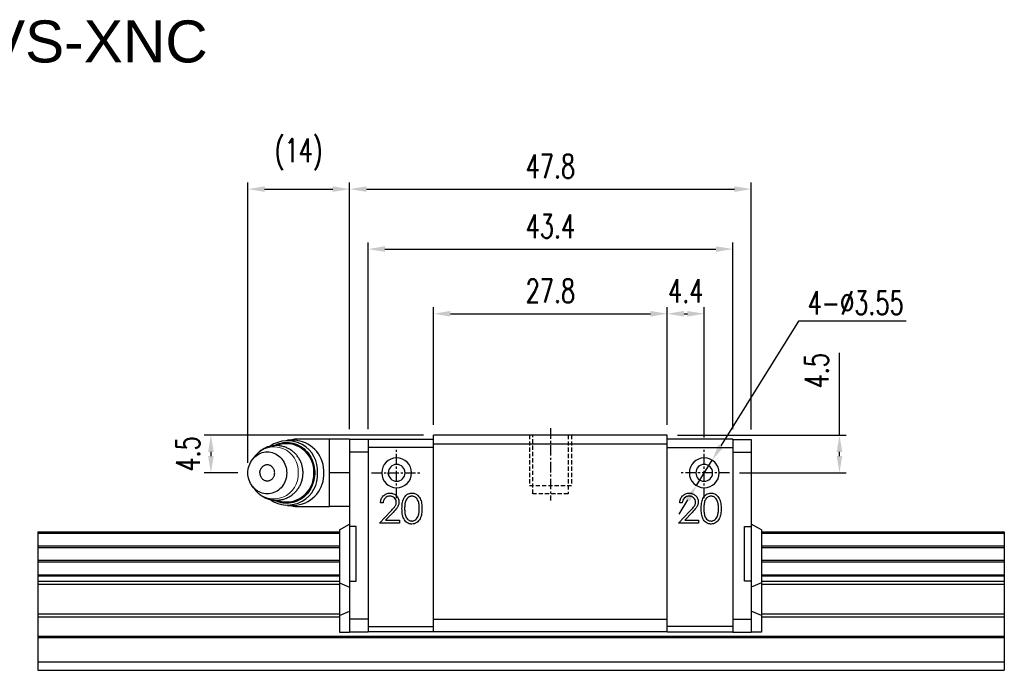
# Model space of a CAD drawing. Header units: millimetres. Extents: x 62 to 277, y 98 to 177.
# Tile 2 of 2: x 160 to 277, y 100 to 177. Entities that reach past the tile are written whole.
import ezdxf

# ---------------------------------------------------------------- set-up
doc = ezdxf.new("R2010")
doc.units = ezdxf.units.MM
for name, pattern in [('CENTER', [2, 1.25, -0.25, 0.25, -0.25]), ('DASHED', [0.75, 0.5, -0.25]), ('MITTE', [2, 1.25, -0.25, 0.25, -0.25])]:
    doc.linetypes.add(name, pattern=pattern)
doc.layers.add('1', color=4, linetype='MITTE', lineweight=25)
for name, color, linetype in [('2', 7, 'Continuous'), ('DIM', 4, 'Continuous'), ('HID', 2, 'DASHED'), ('OUT', 3, 'Continuous'), ('中心線', 1, 'CENTER')]:
    doc.layers.add(name, color=color, linetype=linetype)
doc.styles.add('DIM-7', font='SIMPLEX.shx', dxfattribs={"width": 0.7, "bigfont": 'chineset.shx'})
doc.styles.get("Standard").update_dxf_attribs({"font": 'arial.ttf'})
doc.dimstyles.new('CNS', dxfattribs={"dimscale": 0.56, "dimtxt": 3.5, "dimasz": 2.5, "dimexe": 1, "dimexo": 1.5, "dimgap": 0.09, "dimtad": 0, "dimdsep": 46, "dimtxsty": 'DIM-7', "dimcen": 0.09, "dimclrd": 4, "dimclre": 4, "dimclrt": 4, "dimadec": 0, "dimazin": 0, "dimtfac": 1, "dimtix": 1, "dimtmove": 2, "dimatfit": 3, "dimfxl": 1, "dimtvp": 0.971429, "dimtolj": 1, "dimarcsym": 0})
doc.dimstyles.new('CNSx1 (指線專用)', dxfattribs={"dimscale": 0.56, "dimtxt": 3.5, "dimasz": 2.5, "dimexe": 1, "dimexo": 1.5, "dimgap": 1, "dimtad": 1, "dimtih": 1, "dimtoh": 1, "dimdsep": 46, "dimtxsty": 'DIM-7', "dimcen": 0.09, "dimclrd": 256, "dimclre": 256, "dimclrt": 4, "dimadec": 0, "dimazin": 0, "dimtfac": 1, "dimtix": 1, "dimtmove": 1, "dimatfit": 3, "dimfxl": 1, "dimtvp": 0.971429, "dimtolj": 1, "dimarcsym": 0})

# ---------------------------------------------------------------- blocks, each defined once
blk = doc.blocks.new('*D54')
at = {"color": 4, "lineweight": -2}
for p, q in [((200.98, 128.63), (200.98, 150.86)), ((202.98, 150.06), (242.38, 150.06)), ((244.38, 128.63), (244.38, 150.86))]:
    blk.add_line(p, q, dxfattribs=at)
at = {"color": 4}
for points in [[(202.98, 150.4), (202.98, 149.73), (200.98, 150.06)], [(242.38, 150.4), (242.38, 149.73), (244.38, 150.06)]]:
    blk.add_solid(points, dxfattribs=at)
at = {"layer": 'DEFPOINTS', "color": 0}
for p in [(244.38, 150.06), (200.98, 127.43), (244.38, 127.43)]:
    blk.add_point(p, dxfattribs=at)
at = {"color": 4, "insert": (222.68, 152.78), "char_height": 2.8, "attachment_point": 5, "style": 'DIM-7'}
blk.add_mtext('\\A1;43.4', dxfattribs=at)
blk = doc.blocks.new('*D55')
at = {"color": 4, "lineweight": -2}
for p, q in [((198.78, 128.63), (198.78, 158)), ((200.78, 157.2), (244.58, 157.2)), ((246.58, 128.58), (246.58, 158))]:
    blk.add_line(p, q, dxfattribs=at)
at = {"color": 4}
for points in [[(200.78, 157.53), (200.78, 156.87), (198.78, 157.2)], [(244.58, 157.53), (244.58, 156.87), (246.58, 157.2)]]:
    blk.add_solid(points, dxfattribs=at)
at = {"layer": 'DEFPOINTS', "color": 0}
for p in [(246.58, 157.2), (198.78, 127.43), (246.58, 127.38)]:
    blk.add_point(p, dxfattribs=at)
at = {"color": 4, "insert": (222.68, 159.92), "char_height": 2.8, "attachment_point": 5, "style": 'DIM-7'}
blk.add_mtext('\\A1;47.8', dxfattribs=at)
blk = doc.blocks.new('*D56')
at = {"color": 4, "lineweight": -2}
for p, q in [((257.07, 127.93), (257.07, 137.72)), ((237.78, 127.93), (257.87, 127.93)), ((257.07, 125.43), (257.07, 125.93)), ((245.18, 123.43), (257.87, 123.43))]:
    blk.add_line(p, q, dxfattribs=at)
at = {"color": 4}
for points in [[(256.74, 125.93), (257.4, 125.93), (257.07, 127.93)], [(256.74, 125.43), (257.4, 125.43), (257.07, 123.43)]]:
    blk.add_solid(points, dxfattribs=at)
at = {"layer": 'DEFPOINTS', "color": 0}
for p in [(236.58, 127.93), (243.98, 123.43), (257.07, 123.43)]:
    blk.add_point(p, dxfattribs=at)
at = {"color": 4, "insert": (254.35, 135.59), "char_height": 2.8, "attachment_point": 5, "rotation": 90, "style": 'DIM-7'}
blk.add_mtext('\\A1;4.5', dxfattribs=at)
blk = doc.blocks.new('*D57')
at = {"color": 4, "lineweight": -2}
for p, q in [((207.58, 127.93), (181.48, 127.93)), ((182.28, 125.93), (182.28, 125.43)), ((185.48, 123.43), (181.48, 123.43))]:
    blk.add_line(p, q, dxfattribs=at)
at = {"color": 4}
for points in [[(181.95, 125.93), (182.62, 125.93), (182.28, 127.93)], [(181.95, 125.43), (182.62, 125.43), (182.28, 123.43)]]:
    blk.add_solid(points, dxfattribs=at)
at = {"layer": 'DEFPOINTS', "color": 0}
for p in [(208.78, 127.93), (182.28, 123.43), (186.68, 123.43)]:
    blk.add_point(p, dxfattribs=at)
at = {"color": 4, "insert": (179.56, 125.68), "char_height": 2.8, "attachment_point": 5, "rotation": 90, "style": 'DIM-7'}
blk.add_mtext('\\A1;4.5', dxfattribs=at)
blk = doc.blocks.new('*D49')
at = {"color": 4, "lineweight": -2}
for p, q in [((186.68, 124.63), (186.68, 158)), ((188.68, 157.2), (196.78, 157.2)), ((198.78, 128.63), (198.78, 158))]:
    blk.add_line(p, q, dxfattribs=at)
at = {"color": 4}
for points in [[(188.68, 157.53), (188.68, 156.87), (186.68, 157.2)], [(196.78, 157.53), (196.78, 156.87), (198.78, 157.2)]]:
    blk.add_solid(points, dxfattribs=at)
at = {"layer": 'DEFPOINTS', "color": 0}
for p in [(198.78, 157.2), (198.78, 127.43), (186.68, 123.43)]:
    blk.add_point(p, dxfattribs=at)
at = {"color": 4, "insert": (192.73, 161.34), "char_height": 2.8, "attachment_point": 5, "style": 'DIM-7'}
blk.add_mtext('\\A1;(14)', dxfattribs=at)
blk = doc.blocks.new('*D58')
at = {"color": 4, "lineweight": -2}
for p, q in [((208.78, 129.13), (208.78, 143.17)), ((236.58, 129.13), (236.58, 143.17)), ((210.78, 142.37), (234.58, 142.37))]:
    blk.add_line(p, q, dxfattribs=at)
at = {"color": 4}
for points in [[(210.78, 142.7), (210.78, 142.03), (208.78, 142.37)], [(234.58, 142.7), (234.58, 142.03), (236.58, 142.37)]]:
    blk.add_solid(points, dxfattribs=at)
at = {"layer": 'DEFPOINTS', "color": 0}
for p in [(236.58, 142.37), (208.78, 127.93), (236.58, 127.93)]:
    blk.add_point(p, dxfattribs=at)
at = {"color": 4, "insert": (222.68, 145.09), "char_height": 2.8, "attachment_point": 5, "style": 'DIM-7'}
blk.add_mtext('\\A1;27.8', dxfattribs=at)
blk = doc.blocks.new('*D59')
at = {"color": 4, "lineweight": -2}
for p, q in [((236.58, 129.13), (236.58, 143.17)), ((240.98, 127.63), (240.98, 143.17)), ((238.58, 142.37), (238.98, 142.37))]:
    blk.add_line(p, q, dxfattribs=at)
at = {"color": 4}
for points in [[(238.58, 142.7), (238.58, 142.03), (236.58, 142.37)], [(238.98, 142.7), (238.98, 142.03), (240.98, 142.37)]]:
    blk.add_solid(points, dxfattribs=at)
at = {"layer": 'DEFPOINTS', "color": 0}
for p in [(240.98, 142.37), (236.58, 127.93), (240.98, 126.43)]:
    blk.add_point(p, dxfattribs=at)
at = {"color": 4, "insert": (238.78, 145.09), "char_height": 2.8, "attachment_point": 5, "style": 'DIM-7'}
blk.add_mtext('\\A1;4.4', dxfattribs=at)
blk = doc.blocks.new('*D60')
at = {"color": 4, "lineweight": -2}
for p, q in [((252.18, 141.47), (242.97, 126.64)), ((265.02, 141.47), (252.18, 141.47)), ((240.05, 121.92), (241.92, 124.94)), ((238.99, 120.22), (237.94, 118.52))]:
    blk.add_line(p, q, dxfattribs=at)
at = {"color": 4}
for points in [[(242.69, 126.81), (243.26, 126.46), (241.92, 124.94)], [(238.71, 120.4), (239.28, 120.05), (240.05, 121.92)]]:
    blk.add_solid(points, dxfattribs=at)
at = {"layer": 'DEFPOINTS', "color": 0}
for p in [(241.92, 124.94), (240.05, 121.92)]:
    blk.add_point(p, dxfattribs=at)
at = {"color": 4, "insert": (259, 143.67), "char_height": 2.8, "attachment_point": 5, "style": 'DIM-7'}
blk.add_mtext('\\A1;4-∅3.55', dxfattribs=at)

msp = doc.modelspace()

# ---------------------------------------------------------------- linework, layer by layer
at = {"layer": '1', "color": 3, "linetype": 'Continuous'}
for p, q in [((198.783, 127.43), (198.783, 104.483)), ((200.983, 127.383), (198.783, 127.383)), ((244.383, 127.383), (246.583, 127.383)), ((246.583, 127.383), (246.583, 104.483)), ((200.983, 125.883), (198.783, 125.883)), ((244.383, 125.883), (246.583, 125.883)), ((197.583, 116.633), (198.783, 117.326)), ((247.783, 116.633), (246.583, 117.326)), ((197.583, 116.633), (197.583, 104.483)), ((199.583, 117.029), (198.783, 117.029)), ((199.583, 110.533), (199.583, 117.029)), ((245.783, 110.533), (245.783, 117.029)), ((245.783, 117.029), (246.583, 117.029)), ((247.783, 116.633), (247.783, 104.483)), ((197.583, 110.341), (198.783, 109.843)), ((198.783, 110.533), (199.583, 110.533)), ((246.583, 110.533), (245.783, 110.533)), ((247.783, 110.341), (246.583, 109.843)), ((197.583, 106.474), (198.783, 106.972)), ((247.783, 106.474), (246.583, 106.972)), ((200.983, 106.008), (198.783, 106.008)), ((244.383, 106.008), (246.583, 106.008)), ((197.583, 104.483), (198.783, 104.483)), ((200.983, 104.483), (198.783, 104.483)), ((244.383, 104.483), (246.583, 104.483)), ((247.783, 104.483), (246.583, 104.483))]:
    msp.add_line(p, q, dxfattribs=at)
at = {"layer": '2', "color": 3, "linetype": 'Continuous'}
for p, q in [((200.983, 127.43), (208.783, 127.43)), ((200.983, 127.43), (200.983, 104.483)), ((244.383, 127.43), (236.583, 127.43)), ((244.383, 127.43), (244.383, 104.483)), ((208.783, 126.43), (200.983, 126.43)), ((236.583, 126.43), (244.383, 126.43)), ((200.983, 105.129), (208.783, 105.129)), ((208.783, 104.529), (200.983, 104.529)), ((244.383, 105.129), (236.583, 105.129)), ((236.583, 104.529), (244.383, 104.529))]:
    msp.add_line(p, q, dxfattribs=at)
at = {"layer": 'DIM', "lineweight": 15}
for centre, start, end in [((189.788, 123.65), 355.59669, 141.18117), ((189.788, 123.209), 218.81883, 4.40331)]:
    msp.add_arc(centre, 2.874, start, end, dxfattribs=at)
at = {"layer": 'HID', "color": 6}
for p, q in [((220.183, 127.933), (220.183, 121.933)), ((225.183, 127.933), (225.183, 121.933)), ((220.183, 121.933), (225.183, 121.933))]:
    msp.add_line(p, q, dxfattribs=at)
at = {"layer": 'HID'}
for p, q in [((220.583, 120.933), (220.583, 127.933)), ((224.783, 127.933), (224.783, 120.933)), ((224.783, 120.933), (220.583, 120.933))]:
    msp.add_line(p, q, dxfattribs=at)
at = {"layer": 'OUT'}
for p, q in [((208.783, 104.529), (208.783, 127.933)), ((236.583, 127.933), (208.783, 127.933)), ((236.583, 104.529), (236.583, 127.933)), ((161.683, 116.433), (197.583, 116.433)), ((161.683, 116.433), (161.683, 99.933)), ((161.683, 116.433), (168.583, 116.433)), ((161.683, 116.262), (197.583, 116.262)), ((247.783, 116.433), (276.683, 116.433)), ((247.783, 116.433), (276.683, 116.433)), ((247.783, 116.262), (276.683, 116.262)), ((276.683, 116.433), (276.683, 99.933)), ((161.683, 114.747), (197.583, 114.747)), ((161.683, 114.55), (197.583, 114.55)), ((247.783, 114.747), (276.683, 114.747)), ((247.783, 114.55), (276.683, 114.55)), ((161.683, 113.023), (197.583, 113.023)), ((161.683, 112.826), (197.583, 112.826)), ((247.783, 113.023), (276.683, 113.023)), ((247.783, 112.826), (276.683, 112.826)), ((161.683, 111.292), (197.583, 111.292)), ((161.683, 111.177), (197.583, 111.177)), ((161.683, 110.529), (197.583, 110.529)), ((161.683, 110.176), (197.583, 110.176)), ((247.783, 111.292), (276.683, 111.292)), ((247.783, 111.177), (276.683, 111.177)), ((247.783, 110.529), (276.683, 110.529)), ((247.783, 110.176), (276.683, 110.176)), ((161.683, 106.64), (197.583, 106.64)), ((247.783, 106.64), (276.683, 106.64)), ((161.683, 106.287), (197.583, 106.287)), ((247.783, 106.287), (276.683, 106.287)), ((208.783, 104.533), (236.583, 104.533)), ((161.683, 104.006), (276.683, 104.006)), ((161.683, 103.826), (276.683, 103.826)), ((269.783, 104.006), (276.683, 104.006)), ((269.783, 103.826), (276.683, 103.826)), ((161.683, 100.933), (276.683, 100.933)), ((269.783, 100.933), (276.683, 100.933)), ((161.683, 99.933), (276.683, 99.933)), ((161.683, 99.933), (168.583, 99.933)), ((269.783, 99.933), (276.683, 99.933))]:
    msp.add_line(p, q, dxfattribs=at)
at = {"layer": 'OUT', "color": 3, "linetype": 'Continuous'}
for p, q in [((192.151, 127.305), (191.386, 127.305)), ((196.383, 127.43), (192.441, 127.43)), ((192.441, 127.43), (192.441, 127.292)), ((198.783, 127.43), (196.383, 127.43)), ((196.383, 125.604), (196.383, 127.43)), ((187.549, 125.452), (187.23, 125.043)), ((196.383, 123.666), (196.383, 125.604)), ((196.383, 121.609), (196.383, 123.666)), ((198.783, 123.43), (196.383, 123.43)), ((187.23, 121.816), (187.549, 121.407)), ((187.549, 121.407), (187.543, 121.415)), ((196.383, 119.43), (196.383, 121.609)), ((191.386, 119.555), (192.151, 119.555)), ((192.441, 119.567), (192.441, 119.43)), ((196.383, 119.435), (196.383, 119.553)), ((192.441, 119.43), (196.383, 119.43)), ((198.783, 119.43), (196.383, 119.43))]:
    msp.add_line(p, q, dxfattribs=at)
at = {"layer": 'OUT', "linetype": 'Continuous'}
for p, q in [((208.783, 126.883), (236.583, 126.883)), ((208.783, 106.033), (236.583, 106.033))]:
    msp.add_line(p, q, dxfattribs=at)
at = {"layer": 'OUT', "linetype": 'Continuous', "lineweight": 25}
for p, q in [((202.774, 119.853), (202.46, 119.853)), ((238.374, 119.853), (238.06, 119.853)), ((202.326, 117.43), (203.683, 118.878)), ((203.951, 118.723), (203.075, 117.788)), ((237.926, 117.43), (239.283, 118.878)), ((239.551, 118.723), (238.675, 117.788)), ((204.704, 117.43), (202.326, 117.43)), ((203.075, 117.788), (204.704, 117.788)), ((204.704, 117.788), (204.704, 117.43)), ((240.304, 117.43), (237.926, 117.43)), ((238.675, 117.788), (240.304, 117.788)), ((240.304, 117.788), (240.304, 117.43))]:
    msp.add_line(p, q, dxfattribs=at)
at = {"layer": 'OUT', "color": 3, "linetype": 'Continuous', "flags": 128}
for points in [[(189.796, 126.674), (189.939, 126.746), (190.164, 126.843), (190.394, 126.922), (190.629, 126.983), (190.868, 127.026), (191.109, 127.049), (191.351, 127.054), (191.592, 127.04), (191.832, 127.007), (192.069, 126.955), (192.302, 126.885), (192.53, 126.797), (192.751, 126.691), (192.965, 126.569), (193.17, 126.43), (193.365, 126.275), (193.549, 126.106), (193.722, 125.922), (193.882, 125.726), (194.028, 125.518), (194.16, 125.298), (194.277, 125.069), (194.379, 124.832), (194.464, 124.587), (194.533, 124.336), (194.585, 124.08), (194.62, 123.821), (194.637, 123.56), (194.637, 123.299), (194.62, 123.038), (194.585, 122.779), (194.533, 122.523), (194.464, 122.272), (194.379, 122.027), (194.277, 121.79), (194.16, 121.561), (194.028, 121.341), (193.882, 121.133), (193.722, 120.937), (193.549, 120.753), (193.365, 120.584), (193.17, 120.429), (192.965, 120.29), (192.751, 120.168), (192.53, 120.062), (192.302, 119.974), (192.069, 119.904), (191.832, 119.852), (191.592, 119.819), (191.351, 119.805), (191.109, 119.81), (190.868, 119.833), (190.629, 119.876), (190.394, 119.937), (190.164, 120.016), (189.939, 120.113), (189.79, 120.188)], [(186.684, 123.43), (186.693, 123.647), (186.72, 123.864), (186.763, 124.077), (186.824, 124.285), (186.901, 124.486), (186.994, 124.68), (187.102, 124.863), (187.225, 125.036), (187.361, 125.197), (187.51, 125.345), (187.669, 125.477), (187.839, 125.595), (188.018, 125.695), (188.204, 125.779), (188.396, 125.844), (188.593, 125.892), (188.793, 125.92), (188.994, 125.93), (189.195, 125.92), (189.395, 125.892), (189.592, 125.844), (189.784, 125.779), (189.97, 125.695), (190.149, 125.595), (190.319, 125.477), (190.479, 125.345), (190.627, 125.197), (190.764, 125.036), (190.886, 124.863), (190.994, 124.68), (191.087, 124.486), (191.165, 124.285), (191.225, 124.077), (191.269, 123.864), (191.295, 123.647), (191.304, 123.43), (191.295, 123.212), (191.269, 122.995), (191.225, 122.782), (191.165, 122.574), (191.087, 122.373), (190.994, 122.18), (190.886, 121.996), (190.764, 121.823), (190.627, 121.662), (190.479, 121.514), (190.319, 121.382), (190.149, 121.264), (189.97, 121.164), (189.784, 121.08), (189.592, 121.015), (189.395, 120.967), (189.195, 120.939), (188.994, 120.93), (188.793, 120.939), (188.593, 120.967), (188.396, 121.015), (188.204, 121.08), (188.018, 121.164), (187.839, 121.264), (187.669, 121.382), (187.51, 121.514), (187.361, 121.662), (187.225, 121.823), (187.102, 121.996), (186.994, 122.18), (186.901, 122.373), (186.824, 122.574), (186.763, 122.782), (186.72, 122.995), (186.693, 123.212), (186.684, 123.43)]]:
    msp.add_lwpolyline(points, dxfattribs=at)
at = {"layer": 'OUT', "color": 3, "linetype": 'Continuous'}
for centre, radius, start, end in [((191.396, 123.68), 3.578, 355.98145, 125.24992), ((191.261, 123.629), 3.269, 356.50633, 110.75509), ((192.441, 125.43), 2, 90, 110.36413), ((192.017, 123.601), 3.706, 1.94704, 87.92406), ((191.396, 123.179), 3.578, 234.67865, 4.01952), ((191.252, 123.243), 3.277, 249.445, 3.25566), ((192.017, 123.258), 3.706, 272.07594, 358.05296), ((192.441, 121.43), 2, 249.63587, 270)]:
    msp.add_arc(centre, radius, start, end, dxfattribs=at)
at = {"layer": 'OUT', "linetype": 'Continuous', "lineweight": 25}
for centre, radius, start, end in [((204.383, 123.43), 1.775, 0, 270), ((204.383, 123.43), 1, 0, 270), ((240.983, 123.43), 1.775, 270, 180), ((240.983, 123.43), 1, 270, 180), ((204.383, 123.43), 1.775, 270, 0), ((204.383, 123.43), 1, 270, 0), ((240.983, 123.43), 1.775, 180, 270), ((240.983, 123.43), 1, 180, 270)]:
    msp.add_arc(centre, radius, start, end, dxfattribs=at)
at = {"layer": 'OUT', "color": 3, "linetype": 'Continuous'}
for points, knots in [([(193.245, 123.43), (193.243, 123.508), (193.241, 123.62), (193.226, 123.784), (193.209, 123.926), (193.179, 124.094), (193.138, 124.269), (193.085, 124.45), (193.019, 124.635), (192.94, 124.819), (192.848, 125.003), (192.743, 125.182), (192.625, 125.357), (192.495, 125.526), (192.352, 125.687), (192.197, 125.84), (192.031, 125.983), (191.855, 126.114), (191.67, 126.234), (191.475, 126.342), (191.272, 126.435), (191.063, 126.515), (190.847, 126.58), (190.626, 126.629), (190.402, 126.663), (190.174, 126.68), (189.945, 126.681), (189.715, 126.664), (189.486, 126.631), (189.258, 126.581), (189.034, 126.514), (188.813, 126.429), (188.598, 126.328), (188.39, 126.21), (188.196, 126.08), (188.018, 125.94), (187.854, 125.794), (187.703, 125.636), (187.601, 125.521), (187.553, 125.456), (187.549, 125.45)], [0, 0, 0, 0, 0.0296876, 0.041938, 0.0622601, 0.0834256, 0.1061814, 0.1299801, 0.154599, 0.1798603, 0.2056368, 0.2318337, 0.2583793, 0.2852186, 0.3123085, 0.3396154, 0.3671127, 0.3947799, 0.4226009, 0.4505638, 0.47866, 0.5068837, 0.5352321, 0.5637043, 0.5923018, 0.6210284, 0.6498893, 0.6788923, 0.7080448, 0.7373584, 0.766847, 0.7965272, 0.8264189, 0.8565459, 0.8869372, 0.9144676, 0.942017, 0.9695789, 0.9971458, 1, 1, 1, 1]), ([(189.876, 123.43), (189.872, 123.497), (189.865, 123.617), (189.816, 123.784), (189.751, 123.928), (189.662, 124.059), (189.555, 124.171), (189.432, 124.263), (189.297, 124.33), (189.152, 124.373), (189.005, 124.388), (188.855, 124.376), (188.711, 124.338), (188.573, 124.273), (188.45, 124.184), (188.366, 124.107), (188.331, 124.056), (188.325, 124.047)], [0, 0, 0, 0, 0.0866631, 0.1549294, 0.2251754, 0.2934417, 0.3636877, 0.4319539, 0.5021999, 0.5704662, 0.6407122, 0.7089785, 0.7792245, 0.8474908, 0.9177368, 0.986003, 1, 1, 1, 1]), ([(187.544, 121.417), (187.565, 121.389), (187.629, 121.304), (187.749, 121.172), (187.903, 121.019), (188.069, 120.876), (188.245, 120.745), (188.431, 120.625), (188.626, 120.517), (188.828, 120.424), (189.038, 120.344), (189.253, 120.279), (189.474, 120.23), (189.699, 120.196), (189.927, 120.179), (190.156, 120.178), (190.386, 120.195), (190.615, 120.228), (190.842, 120.278), (191.067, 120.345), (191.287, 120.43), (191.502, 120.531), (191.711, 120.649), (191.904, 120.779), (192.083, 120.919), (192.246, 121.065), (192.399, 121.222), (192.54, 121.389), (192.671, 121.566), (192.789, 121.75), (192.894, 121.942), (192.985, 122.14), (193.063, 122.342), (193.126, 122.544), (193.174, 122.742), (193.207, 122.92), (193.227, 123.077), (193.241, 123.242), (193.243, 123.359), (193.245, 123.43)], [0, 0, 0, 0, 0.0129896, 0.0400504, 0.0673279, 0.0947956, 0.1224331, 0.1502242, 0.178157, 0.2062229, 0.2344164, 0.2627342, 0.2911758, 0.3197426, 0.3484382, 0.3772681, 0.4062399, 0.4353611, 0.4646431, 0.4941, 0.5237483, 0.5536079, 0.5837025, 0.6140611, 0.6415619, 0.6690816, 0.6966139, 0.7241512, 0.7516818, 0.7791878, 0.8066405, 0.833992, 0.8611558, 0.887955, 0.9139574, 0.9377272, 0.9559891, 0.97342, 1, 1, 1, 1]), ([(188.109, 123.43), (188.111, 123.474), (188.113, 123.537), (188.128, 123.63), (188.148, 123.713), (188.182, 123.81), (188.23, 123.91), (188.278, 123.991), (188.314, 124.034), (188.325, 124.047)], [0, 0, 0, 0, 0.1988684, 0.2831425, 0.4256606, 0.5792324, 0.7471497, 0.9242917, 1, 1, 1, 1]), ([(188.109, 123.43), (188.111, 123.385), (188.113, 123.322), (188.128, 123.229), (188.148, 123.146), (188.182, 123.049), (188.23, 122.949), (188.278, 122.868), (188.314, 122.825), (188.325, 122.812)], [0, 0, 0, 0, 0.1988684, 0.2831425, 0.4256606, 0.5792324, 0.7471497, 0.9242917, 1, 1, 1, 1]), ([(188.324, 122.811), (188.326, 122.809), (188.357, 122.762), (188.434, 122.689), (188.556, 122.596), (188.691, 122.529), (188.836, 122.486), (188.984, 122.471), (189.133, 122.483), (189.278, 122.521), (189.415, 122.586), (189.539, 122.674), (189.649, 122.784), (189.74, 122.912), (189.809, 123.055), (189.863, 123.228), (189.871, 123.356), (189.876, 123.43)], [0, 0, 0, 0, 0.0036289, 0.0738847, 0.1421605, 0.2124163, 0.2806921, 0.3509479, 0.4192237, 0.4894795, 0.5577554, 0.6280112, 0.696287, 0.7665428, 0.8348186, 0.9050744, 1, 1, 1, 1]), ([(195.729, 123.43), (195.728, 123.479), (195.728, 123.578), (195.723, 123.677), (195.721, 123.727)], [0, 0, 0, 0, 0.4996785, 1, 1, 1, 1]), ([(195.721, 123.132), (195.723, 123.182), (195.728, 123.281), (195.728, 123.38), (195.729, 123.43)], [0, 0, 0, 0, 0.5003214, 1, 1, 1, 1])]:
    msp.add_open_spline(points, degree=3, knots=knots, dxfattribs=at)
at = {"layer": 'OUT', "linetype": 'Continuous', "lineweight": 25}
for points, knots in [([(203.447, 123.093), (203.43, 123.138), (203.392, 123.245), (203.386, 123.362), (203.383, 123.43)], [0, 0, 0, 0, 0.4255968, 1, 1, 1, 1]), ([(241.92, 123.093), (241.937, 123.138), (241.975, 123.245), (241.98, 123.362), (241.983, 123.43)], [0, 0, 0, 0, 0.4255968, 1, 1, 1, 1]), ([(202.46, 119.853), (202.464, 119.928), (202.47, 120.004), (202.497, 120.153), (202.517, 120.227), (202.599, 120.439), (202.682, 120.569), (202.892, 120.788), (203.018, 120.877), (203.228, 120.965), (203.301, 120.985), (203.45, 121.014), (203.526, 121.018), (203.602, 121.019)], [0, 0, 0, 0, 0.125, 0.125, 0.25, 0.25, 0.5, 0.5, 0.75, 0.75, 0.875, 0.875, 1, 1, 1, 1]), ([(203.602, 121.019), (203.671, 121.018), (203.74, 121.014), (203.876, 120.992), (203.944, 120.975), (204.137, 120.902), (204.255, 120.824), (204.448, 120.626), (204.529, 120.511), (204.608, 120.319), (204.627, 120.253), (204.653, 120.117), (204.657, 120.048), (204.659, 119.979)], [0, 0, 0, 0, 0.125, 0.125, 0.25, 0.25, 0.5, 0.5, 0.75, 0.75, 0.875, 0.875, 1, 1, 1, 1]), ([(205.018, 119.178), (205.019, 119.383), (205.028, 119.587), (205.082, 119.993), (205.132, 120.194), (205.311, 120.561), (205.441, 120.728), (205.695, 120.899), (205.788, 120.945), (205.935, 120.99), (205.985, 121.001), (206.086, 121.016), (206.137, 121.018), (206.188, 121.019)], [0, 0, 0, 0, 0.25, 0.25, 0.5, 0.5, 0.75, 0.75, 0.875, 0.875, 0.9375, 0.9375, 1, 1, 1, 1]), ([(206.188, 121.019), (206.24, 121.018), (206.291, 121.016), (206.393, 121.002), (206.444, 120.991), (206.591, 120.946), (206.686, 120.902), (206.942, 120.729), (207.076, 120.564), (207.216, 120.289), (207.255, 120.193), (207.316, 119.996), (207.337, 119.895), (207.386, 119.59), (207.394, 119.384), (207.396, 119.178)], [0, 0, 0, 0, 0.0625, 0.0625, 0.125, 0.125, 0.25, 0.25, 0.5, 0.5, 0.625, 0.625, 0.75, 0.75, 1, 1, 1, 1]), ([(238.06, 119.853), (238.064, 119.928), (238.07, 120.004), (238.097, 120.153), (238.117, 120.227), (238.199, 120.439), (238.282, 120.569), (238.492, 120.788), (238.618, 120.877), (238.828, 120.965), (238.901, 120.985), (239.05, 121.014), (239.126, 121.018), (239.202, 121.019)], [0, 0, 0, 0, 0.125, 0.125, 0.25, 0.25, 0.5, 0.5, 0.75, 0.75, 0.875, 0.875, 1, 1, 1, 1]), ([(239.202, 121.019), (239.271, 121.018), (239.34, 121.014), (239.476, 120.992), (239.544, 120.975), (239.737, 120.902), (239.855, 120.824), (240.048, 120.626), (240.129, 120.511), (240.208, 120.319), (240.227, 120.253), (240.253, 120.117), (240.257, 120.048), (240.259, 119.979)], [0, 0, 0, 0, 0.125, 0.125, 0.25, 0.25, 0.5, 0.5, 0.75, 0.75, 0.875, 0.875, 1, 1, 1, 1]), ([(240.618, 119.178), (240.619, 119.383), (240.628, 119.587), (240.682, 119.993), (240.732, 120.194), (240.911, 120.561), (241.041, 120.728), (241.295, 120.899), (241.388, 120.945), (241.535, 120.99), (241.585, 121.001), (241.686, 121.016), (241.737, 121.018), (241.788, 121.019)], [0, 0, 0, 0, 0.25, 0.25, 0.5, 0.5, 0.75, 0.75, 0.875, 0.875, 0.9375, 0.9375, 1, 1, 1, 1]), ([(241.788, 121.019), (241.84, 121.018), (241.891, 121.016), (241.993, 121.002), (242.044, 120.991), (242.191, 120.946), (242.286, 120.902), (242.542, 120.729), (242.676, 120.564), (242.816, 120.289), (242.855, 120.193), (242.916, 119.996), (242.937, 119.895), (242.986, 119.59), (242.994, 119.384), (242.996, 119.178)], [0, 0, 0, 0, 0.0625, 0.0625, 0.125, 0.125, 0.25, 0.25, 0.5, 0.5, 0.625, 0.625, 0.75, 0.75, 1, 1, 1, 1]), ([(203.586, 120.66), (203.533, 120.659), (203.479, 120.656), (203.375, 120.638), (203.323, 120.624), (203.174, 120.567), (203.085, 120.506), (202.935, 120.355), (202.879, 120.262), (202.803, 120.064), (202.785, 119.958), (202.774, 119.853)], [0, 0, 0, 0, 0.125, 0.125, 0.25, 0.25, 0.5, 0.5, 0.75, 0.75, 1, 1, 1, 1]), ([(204.345, 119.951), (204.344, 119.999), (204.34, 120.047), (204.32, 120.141), (204.306, 120.188), (204.245, 120.319), (204.185, 120.396), (204.042, 120.526), (203.959, 120.578), (203.824, 120.629), (203.777, 120.641), (203.682, 120.657), (203.634, 120.659), (203.586, 120.66)], [0, 0, 0, 0, 0.125, 0.125, 0.25, 0.25, 0.5, 0.5, 0.75, 0.75, 0.875, 0.875, 1, 1, 1, 1]), ([(203.683, 118.878), (203.832, 119.034), (203.979, 119.192), (204.18, 119.445), (204.24, 119.536), (204.303, 119.685), (204.319, 119.737), (204.34, 119.843), (204.343, 119.897), (204.345, 119.951)], [0, 0, 0, 0, 0.5, 0.5, 0.75, 0.75, 0.875, 0.875, 1, 1, 1, 1]), ([(204.659, 119.979), (204.657, 119.917), (204.654, 119.855), (204.635, 119.734), (204.619, 119.673), (204.56, 119.498), (204.498, 119.39), (204.287, 119.085), (204.119, 118.903), (203.951, 118.723)], [0, 0, 0, 0, 0.125, 0.125, 0.25, 0.25, 0.5, 0.5, 1, 1, 1, 1]), ([(206.199, 120.66), (206.159, 120.658), (206.119, 120.656), (206.039, 120.644), (206, 120.633), (205.887, 120.592), (205.817, 120.552), (205.623, 120.41), (205.53, 120.273), (205.404, 119.978), (205.374, 119.819), (205.338, 119.5), (205.333, 119.34), (205.332, 119.18)], [0, 0, 0, 0, 0.0625, 0.0625, 0.125, 0.125, 0.25, 0.25, 0.5, 0.5, 0.75, 0.75, 1, 1, 1, 1]), ([(207.082, 119.18), (207.08, 119.34), (207.074, 119.5), (207.028, 119.817), (206.991, 119.974), (206.863, 120.268), (206.772, 120.407), (206.58, 120.551), (206.51, 120.591), (206.397, 120.633), (206.358, 120.643), (206.279, 120.656), (206.239, 120.658), (206.199, 120.66)], [0, 0, 0, 0, 0.25, 0.25, 0.5, 0.5, 0.75, 0.75, 0.875, 0.875, 0.9375, 0.9375, 1, 1, 1, 1]), ([(239.186, 120.66), (239.133, 120.659), (239.079, 120.656), (238.975, 120.638), (238.923, 120.624), (238.774, 120.567), (238.685, 120.506), (238.535, 120.355), (238.479, 120.262), (238.403, 120.064), (238.385, 119.958), (238.374, 119.853)], [0, 0, 0, 0, 0.125, 0.125, 0.25, 0.25, 0.5, 0.5, 0.75, 0.75, 1, 1, 1, 1]), ([(239.945, 119.951), (239.944, 119.999), (239.94, 120.047), (239.92, 120.141), (239.906, 120.188), (239.845, 120.319), (239.785, 120.396), (239.642, 120.526), (239.559, 120.578), (239.424, 120.629), (239.377, 120.641), (239.282, 120.657), (239.234, 120.659), (239.186, 120.66)], [0, 0, 0, 0, 0.125, 0.125, 0.25, 0.25, 0.5, 0.5, 0.75, 0.75, 0.875, 0.875, 1, 1, 1, 1]), ([(239.283, 118.878), (239.432, 119.034), (239.579, 119.192), (239.78, 119.445), (239.84, 119.536), (239.903, 119.685), (239.919, 119.737), (239.94, 119.843), (239.943, 119.897), (239.945, 119.951)], [0, 0, 0, 0, 0.5, 0.5, 0.75, 0.75, 0.875, 0.875, 1, 1, 1, 1]), ([(240.259, 119.979), (240.257, 119.917), (240.254, 119.855), (240.235, 119.734), (240.219, 119.673), (240.16, 119.498), (240.098, 119.39), (239.887, 119.085), (239.719, 118.903), (239.551, 118.723)], [0, 0, 0, 0, 0.125, 0.125, 0.25, 0.25, 0.5, 0.5, 1, 1, 1, 1]), ([(241.799, 120.66), (241.759, 120.658), (241.719, 120.656), (241.639, 120.644), (241.6, 120.633), (241.487, 120.592), (241.417, 120.552), (241.223, 120.41), (241.13, 120.273), (241.004, 119.978), (240.974, 119.819), (240.938, 119.5), (240.933, 119.34), (240.932, 119.18)], [0, 0, 0, 0, 0.0625, 0.0625, 0.125, 0.125, 0.25, 0.25, 0.5, 0.5, 0.75, 0.75, 1, 1, 1, 1]), ([(242.682, 119.18), (242.68, 119.34), (242.674, 119.5), (242.628, 119.817), (242.591, 119.974), (242.463, 120.268), (242.372, 120.407), (242.18, 120.551), (242.11, 120.591), (241.997, 120.633), (241.958, 120.643), (241.879, 120.656), (241.839, 120.658), (241.799, 120.66)], [0, 0, 0, 0, 0.25, 0.25, 0.5, 0.5, 0.75, 0.75, 0.875, 0.875, 0.9375, 0.9375, 1, 1, 1, 1]), ([(206.188, 117.34), (206.137, 117.341), (206.086, 117.343), (205.985, 117.358), (205.935, 117.369), (205.788, 117.413), (205.696, 117.458), (205.526, 117.573), (205.451, 117.643), (205.323, 117.802), (205.269, 117.889), (205.179, 118.073), (205.143, 118.169), (205.088, 118.365), (205.07, 118.466), (205.027, 118.769), (205.019, 118.974), (205.018, 119.178)], [0, 0, 0, 0, 0.0625, 0.0625, 0.125, 0.125, 0.25, 0.25, 0.375, 0.375, 0.5, 0.5, 0.625, 0.625, 0.75, 0.75, 1, 1, 1, 1]), ([(205.332, 119.18), (205.333, 119.019), (205.338, 118.859), (205.373, 118.54), (205.403, 118.381), (205.498, 118.16), (205.536, 118.089), (205.632, 117.961), (205.688, 117.903), (205.816, 117.807), (205.888, 117.768), (206.001, 117.727), (206.04, 117.716), (206.119, 117.703), (206.159, 117.701), (206.199, 117.699)], [0, 0, 0, 0, 0.25, 0.25, 0.5, 0.5, 0.625, 0.625, 0.75, 0.75, 0.875, 0.875, 0.9375, 0.9375, 1, 1, 1, 1]), ([(207.396, 119.178), (207.394, 118.972), (207.386, 118.766), (207.337, 118.462), (207.315, 118.361), (207.257, 118.164), (207.217, 118.068), (207.122, 117.886), (207.067, 117.798), (206.934, 117.641), (206.856, 117.572), (206.685, 117.459), (206.591, 117.413), (206.394, 117.354), (206.291, 117.341), (206.188, 117.34)], [0, 0, 0, 0, 0.25, 0.25, 0.375, 0.375, 0.5, 0.5, 0.625, 0.625, 0.75, 0.75, 0.875, 0.875, 1, 1, 1, 1]), ([(206.95, 118.3), (206.974, 118.37), (206.996, 118.441), (207.03, 118.586), (207.044, 118.66), (207.074, 118.881), (207.081, 119.03), (207.082, 119.18)], [0, 0, 0, 0, 0.25, 0.25, 0.5, 0.5, 1, 1, 1, 1]), ([(241.788, 117.34), (241.737, 117.341), (241.686, 117.343), (241.585, 117.358), (241.535, 117.369), (241.388, 117.413), (241.296, 117.458), (241.126, 117.573), (241.051, 117.643), (240.923, 117.802), (240.869, 117.889), (240.779, 118.073), (240.743, 118.169), (240.688, 118.365), (240.67, 118.466), (240.627, 118.769), (240.619, 118.974), (240.618, 119.178)], [0, 0, 0, 0, 0.0625, 0.0625, 0.125, 0.125, 0.25, 0.25, 0.375, 0.375, 0.5, 0.5, 0.625, 0.625, 0.75, 0.75, 1, 1, 1, 1]), ([(240.932, 119.18), (240.933, 119.019), (240.938, 118.859), (240.973, 118.54), (241.003, 118.381), (241.098, 118.16), (241.136, 118.089), (241.232, 117.961), (241.288, 117.903), (241.416, 117.807), (241.488, 117.768), (241.601, 117.727), (241.64, 117.716), (241.719, 117.703), (241.759, 117.701), (241.799, 117.699)], [0, 0, 0, 0, 0.25, 0.25, 0.5, 0.5, 0.625, 0.625, 0.75, 0.75, 0.875, 0.875, 0.9375, 0.9375, 1, 1, 1, 1]), ([(242.996, 119.178), (242.994, 118.972), (242.986, 118.766), (242.937, 118.462), (242.915, 118.361), (242.857, 118.164), (242.817, 118.068), (242.722, 117.886), (242.667, 117.798), (242.534, 117.641), (242.456, 117.572), (242.285, 117.459), (242.191, 117.413), (241.994, 117.354), (241.891, 117.341), (241.788, 117.34)], [0, 0, 0, 0, 0.25, 0.25, 0.375, 0.375, 0.5, 0.5, 0.625, 0.625, 0.75, 0.75, 0.875, 0.875, 1, 1, 1, 1]), ([(242.55, 118.3), (242.574, 118.37), (242.596, 118.441), (242.63, 118.586), (242.644, 118.66), (242.674, 118.881), (242.681, 119.03), (242.682, 119.18)], [0, 0, 0, 0, 0.25, 0.25, 0.5, 0.5, 1, 1, 1, 1]), ([(206.199, 117.699), (206.242, 117.701), (206.285, 117.702), (206.369, 117.717), (206.41, 117.73), (206.531, 117.776), (206.606, 117.82), (206.738, 117.929), (206.794, 117.995), (206.886, 118.14), (206.92, 118.219), (206.95, 118.3)], [0, 0, 0, 0, 0.125, 0.125, 0.25, 0.25, 0.5, 0.5, 0.75, 0.75, 1, 1, 1, 1]), ([(241.799, 117.699), (241.842, 117.701), (241.885, 117.702), (241.969, 117.717), (242.01, 117.73), (242.131, 117.776), (242.206, 117.82), (242.338, 117.929), (242.394, 117.995), (242.486, 118.14), (242.52, 118.219), (242.55, 118.3)], [0, 0, 0, 0, 0.125, 0.125, 0.25, 0.25, 0.5, 0.5, 0.75, 0.75, 1, 1, 1, 1])]:
    msp.add_open_spline(points, degree=3, knots=knots, dxfattribs=at)
at = {"layer": '中心線'}
for p, q in [((222.683, 128.733), (222.683, 120.133)), ((204.383, 120.43), (204.383, 126.43)), ((240.983, 120.43), (240.983, 126.43)), ((201.383, 123.43), (207.383, 123.43)), ((243.983, 123.43), (237.983, 123.43))]:
    msp.add_line(p, q, dxfattribs=at)

# ---------------------------------------------------------------- texts
at = {"insert": (133.383, 177.275), "char_height": 5, "width": 25.1649, "attachment_point": 1}
msp.add_mtext('SRS20VS-XNC', dxfattribs=at)

# ---------------------------------------------------------------- dimensions: what is measured, and where the dimension line sits
dim = msp.add_linear_dim(base=(198.783, 157.2), p1=(186.684, 123.43), p2=(198.783, 127.43), text='(14)', dimstyle='CNS', override={"dimscale": 0.8})
dim.commit()
dim.dimension.update_dxf_attribs({"geometry": '*D49', "text_midpoint": (192.734, 161.345)})
for base, p1, p2, angle, picture, middle in [((246.583, 157.2), (198.783, 127.43), (246.583, 127.383), 180, '*D55', (222.683, 159.92)), ((244.383, 150.063), (200.983, 127.43), (244.383, 127.43), 180, '*D54', (222.683, 152.783)), ((236.583, 142.367), (208.783, 127.933), (236.583, 127.933), 180, '*D58', (222.683, 145.087)), ((240.983, 142.367), (236.583, 127.933), (240.983, 126.43), 180, '*D59', (238.783, 145.087)), ((182.283, 123.43), (208.783, 127.933), (186.684, 123.43), 90, '*D57', (179.563, 125.681))]:
    dim = msp.add_linear_dim(base=base, p1=p1, p2=p2, angle=angle, dimstyle='CNS', override={"dimscale": 0.8})
    dim.commit()
    dim.dimension.update_dxf_attribs({"geometry": picture, "text_midpoint": middle})
dim = msp.add_diameter_dim_2p(p1=(240.047, 121.921), p2=(241.92, 124.938), text='4-<>', dimstyle='CNSx1 (指線專用)', override={"dimscale": 0.8, "dimclrd": 4})
dim.commit()
dim.dimension.update_dxf_attribs({"geometry": '*D60', "text_midpoint": (252.181, 141.47), "dimtype": 163})
dim = msp.add_linear_dim(base=(257.071, 123.43), p1=(236.583, 127.933), p2=(243.983, 123.43), angle=90, dimstyle='CNS', override={"dimscale": 0.8, "dimtmove": 0})
dim.commit()
dim.dimension.update_dxf_attribs({"geometry": '*D56', "text_midpoint": (257.071, 135.59), "dimtype": 160})

doc.saveas('drawing.dxf')
